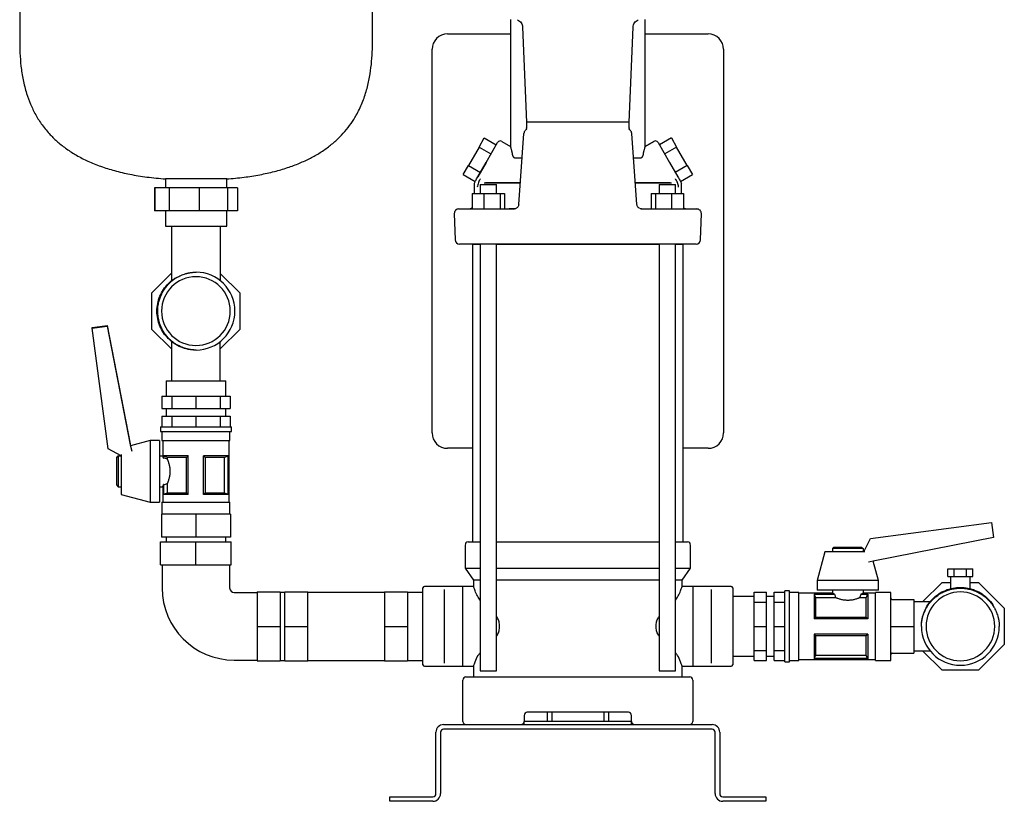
# Model space of a CAD drawing. Header units: millimetres. Extents: x 12 to 1374, y 13 to 994.
# Tile 5 of 6: x 733 to 1374, y 13 to 522. Entities that reach past the tile are written whole.
import ezdxf

# ---------------------------------------------------------------- set-up
doc = ezdxf.new("R2010")
doc.units = ezdxf.units.MM

msp = doc.modelspace()

# ---------------------------------------------------------------- linework, layer by layer
at = {"color": 7, "linetype": 'Continuous', "lineweight": 25}
for p, q in [((732.5, 663.87), (732.5, 508.87)), ((962.5, 508.87), (962.5, 663.87)), ((1052.39, 522.57), (1052.39, 439.83)), ((1140.39, 439.83), (1140.39, 522.57)), ((1060.33, 517.58), (1062.85, 455.56)), ((1129.91, 455.55), (1132.44, 517.58)), ((1011.39, 513.07), (1052.39, 513.07)), ((1140.39, 513.07), (1181.39, 513.07)), ((1001.39, 253.07), (1001.39, 503.07)), ((1191.39, 503.07), (1191.39, 253.07)), ((1062.85, 455.56), (1062.92, 451.87)), ((1062.92, 451.53), (1062.97, 451.87)), ((1129.85, 451.88), (1129.8, 451.52)), ((1129.85, 451.88), (1129.92, 455.6)), ((1031.96, 439.39), (1035.43, 445.39)), ((1035.43, 445.39), (1043.22, 440.89)), ((1046.78, 443.07), (1052.39, 439.83)), ((1057.86, 401.87), (1061.24, 448.29)), ((1134.91, 401.85), (1131.53, 448.29)), ((1140.39, 439.83), (1145.99, 443.07)), ((1145.99, 443.07), (1140.39, 439.83)), ((1157.35, 445.39), (1149.55, 440.89)), ((1157.35, 445.39), (1160.81, 439.39)), ((1031.96, 439.39), (1025.03, 427.39)), ((1031.96, 439.39), (1039.76, 434.89)), ((1036.53, 429.3), (1044.05, 442.34)), ((1148.72, 442.34), (1156.25, 429.3)), ((1160.81, 439.39), (1153.02, 434.89)), ((1167.74, 427.39), (1160.81, 439.39)), ((1059.92, 432.15), (1055.42, 432.15)), ((1137.35, 432.15), (1132.7, 432.15)), ((1021.57, 421.39), (1025.03, 427.39)), ((1025.03, 427.39), (1032.83, 422.89)), ((1036.53, 429.3), (1031.18, 420.04)), ((1031.18, 420.04), (1036.53, 429.3)), ((1156.25, 429.3), (1161.59, 420.04)), ((1167.74, 427.39), (1159.94, 422.89)), ((1167.74, 427.39), (1171.2, 421.39)), ((827.5, 418.58), (827.5, 412.87)), ((827.56, 418.58), (827.5, 418.58)), ((867.5, 418.58), (827.56, 418.58)), ((867.5, 412.87), (867.5, 418.58)), ((1021.57, 421.39), (1029.36, 416.89)), ((1163.41, 416.89), (1171.2, 421.39)), ((820.45, 412.87), (820.45, 397.87)), ((820.52, 412.87), (820.45, 412.87)), ((820.52, 412.87), (820.52, 397.87)), ((829.85, 412.87), (820.52, 412.87)), ((829.85, 412.87), (829.85, 397.87)), ((849.52, 412.87), (829.85, 412.87)), ((849.52, 412.87), (849.52, 397.87)), ((868.01, 412.87), (849.52, 412.87)), ((868.01, 412.87), (868.01, 397.87)), ((874.49, 412.87), (868.01, 412.87)), ((874.56, 412.87), (874.49, 412.87)), ((874.49, 412.87), (874.49, 397.87)), ((874.56, 412.87), (874.56, 397.87)), ((1028.87, 415.56), (1028.7, 409.07)), ((1032.67, 415.07), (1032.67, 409.07)), ((1032.67, 415.07), (1042.39, 415.07)), ((1035.25, 416.07), (1058.85, 416.07)), ((1037.65, 416.17), (1036.85, 416.07)), ((1036.85, 416.07), (1037.65, 416.17)), ((1036.85, 416.07), (1036.95, 416.15)), ((1058.85, 416.07), (1036.85, 416.07)), ((1042.39, 415.07), (1043.43, 415.07)), ((1043.43, 409.07), (1043.43, 415.07)), ((1133.87, 416.07), (1157.52, 416.07)), ((1155.92, 416.07), (1133.87, 416.07)), ((1149.34, 415.07), (1149.34, 409.07)), ((1149.34, 415.07), (1150.38, 415.07)), ((1150.38, 415.07), (1160.1, 415.07)), ((1155.92, 416.07), (1155.12, 416.17)), ((1155.82, 416.15), (1155.92, 416.07)), ((1160.1, 409.07), (1160.1, 415.07)), ((1164.07, 409.07), (1163.9, 415.56)), ((1027.45, 409.07), (1027.45, 399.07)), ((1027.45, 409.07), (1035.21, 409.07)), ((1035.21, 409.07), (1035.21, 399.07)), ((1035.21, 409.07), (1045.81, 409.07)), ((1045.81, 409.07), (1045.81, 399.07)), ((1045.81, 409.07), (1048.65, 409.07)), ((1048.65, 409.07), (1048.65, 399.07)), ((1144.13, 409.07), (1144.13, 399.07)), ((1144.13, 409.07), (1146.97, 409.07)), ((1146.97, 409.07), (1146.97, 399.07)), ((1146.97, 409.07), (1157.56, 409.07)), ((1157.56, 409.07), (1157.56, 399.07)), ((1157.56, 409.07), (1165.32, 409.07)), ((1165.32, 409.07), (1165.32, 399.07)), ((1018.86, 399.07), (1025.85, 399.07)), ((1025.85, 399.07), (1041.96, 399.07)), ((1054.87, 399.07), (1051.59, 399.07)), ((1052.07, 399.07), (1055.19, 399.07)), ((1054.87, 399.07), (1055.92, 399.26)), ((1055.42, 399.05), (1055.19, 399.07)), ((1137.59, 399.07), (1137.32, 399.03)), ((1137.59, 399.07), (1140.7, 399.07)), ((1137.83, 399.07), (1144.13, 399.07)), ((1150.81, 399.07), (1166.92, 399.07)), ((1165.32, 399.07), (1167.45, 399.07)), ((1165.32, 399.07), (1167.45, 399.07)), ((1166.12, 399.07), (1167.45, 399.07)), ((1166.92, 399.07), (1173.91, 399.07)), ((820.52, 397.87), (820.45, 397.87)), ((829.85, 397.87), (820.52, 397.87)), ((827.5, 397.87), (827.5, 387.87)), ((849.52, 397.87), (829.85, 397.87)), ((868.01, 397.87), (849.52, 397.87)), ((867.5, 387.87), (867.5, 397.87)), ((874.49, 397.87), (868.01, 397.87)), ((874.56, 397.87), (874.49, 397.87)), ((1015.86, 395.99), (1016.31, 378.99)), ((1176.46, 378.99), (1176.91, 395.99)), ((827.5, 387.87), (827.56, 387.87)), ((827.56, 387.87), (867.5, 387.87)), ((831.5, 387.87), (831.5, 352.29)), ((863.5, 352.1), (863.5, 387.87)), ((1026.28, 376.07), (1019.31, 376.07)), ((1038.05, 376.07), (1026.28, 376.07)), ((1027.64, 376.07), (1027.64, 182.07)), ((1027.64, 376.07), (1032.67, 376.07)), ((1032.67, 376.07), (1032.67, 98.07)), ((1041.87, 376.07), (1038.05, 376.07)), ((1043.43, 98.07), (1043.43, 376.07)), ((1043.43, 376.07), (1096.39, 376.07)), ((1096.39, 376.07), (1149.34, 376.07)), ((1149.34, 376.07), (1149.34, 98.07)), ((1154.72, 376.07), (1150.9, 376.07)), ((1166.49, 376.07), (1154.72, 376.07)), ((1160.1, 98.07), (1160.1, 376.07)), ((1160.1, 376.07), (1165.14, 376.07)), ((1165.14, 182.07), (1165.14, 376.07)), ((818.74, 344.34), (831.5, 357.1)), ((863.5, 356.87), (876.04, 344.34)), ((818.74, 320.6), (818.74, 344.34)), ((825.45, 344.35), (825.7, 344.72)), ((876.04, 344.34), (876.04, 320.6)), ((779.7, 321.89), (789.59, 323.2)), ((779.7, 321.37), (789.59, 322.68)), ((779.7, 321.37), (779.7, 321.89)), ((790.15, 242.64), (779.7, 321.37)), ((789.59, 323.2), (789.59, 322.68)), ((789.59, 323.2), (804.6, 245.97)), ((789.59, 322.68), (804.6, 245.45)), ((831.51, 307.83), (818.74, 320.6)), ((876.04, 320.6), (863.26, 307.83)), ((831.51, 312.64), (831.51, 287.07)), ((863.26, 287.07), (863.26, 312.64)), ((827.91, 287.07), (827.91, 277.07)), ((827.91, 287.07), (847.39, 287.07)), ((847.39, 287.07), (866.86, 287.07)), ((866.86, 277.07), (866.86, 287.07)), ((825.14, 277.07), (825.14, 269.07)), ((825.14, 277.07), (831.66, 277.07)), ((831.66, 277.07), (831.66, 269.07)), ((831.66, 277.07), (847.39, 277.07)), ((847.39, 277.07), (847.39, 269.07)), ((847.39, 277.07), (863.11, 277.07)), ((863.11, 277.07), (863.11, 269.07)), ((863.11, 277.07), (869.63, 277.07)), ((869.63, 277.07), (869.63, 269.07)), ((825.14, 269.07), (831.66, 269.07)), ((825.14, 264.07), (825.14, 257.07)), ((825.14, 264.07), (831.66, 264.07)), ((827.91, 269.07), (827.91, 264.07)), ((831.66, 269.07), (847.39, 269.07)), ((831.66, 264.07), (831.66, 257.07)), ((831.66, 264.07), (847.39, 264.07)), ((847.39, 269.07), (863.11, 269.07)), ((847.39, 264.07), (847.39, 257.07)), ((847.39, 264.07), (863.11, 264.07)), ((863.11, 269.07), (869.63, 269.07)), ((863.11, 264.07), (863.11, 257.07)), ((863.11, 264.07), (869.63, 264.07)), ((866.86, 264.07), (866.86, 269.07)), ((869.63, 264.07), (869.63, 257.07)), ((824.24, 257.07), (824.24, 254.07)), ((824.24, 257.07), (847.39, 257.07)), ((847.39, 257.07), (870.54, 257.07)), ((870.54, 254.07), (870.54, 257.07)), ((824.24, 254.07), (847.39, 254.07)), ((825.24, 254.07), (825.24, 248.07)), ((847.39, 254.07), (870.54, 254.07)), ((869.54, 248.07), (869.54, 254.07)), ((804.6, 245.97), (804.6, 245.45)), ((804.6, 245.97), (804.84, 244.7)), ((804.6, 245.45), (805.55, 241.32)), ((817.49, 248.07), (804.84, 244.7)), ((823.74, 248.07), (817.49, 248.07)), ((817.49, 248.07), (817.49, 227.55)), ((823.74, 248.07), (823.74, 227.55)), ((825.24, 248.07), (847.39, 248.07)), ((825.74, 248.07), (825.74, 238.07)), ((847.39, 248.07), (869.54, 248.07)), ((869.04, 208.07), (869.04, 248.07)), ((798.74, 238.24), (790.15, 242.64)), ((795.74, 237.07), (796.74, 238.07)), ((796.74, 238.07), (798.74, 238.07)), ((796.74, 238.07), (796.74, 218.07)), ((798.74, 238.99), (798.74, 227.68)), ((823.74, 238.07), (825.74, 238.07)), ((842.39, 238.07), (826.32, 238.07)), ((826.32, 236.73), (826.32, 238.07)), ((826.38, 236.73), (826.38, 238.04)), ((842.39, 213.07), (842.39, 238.07)), ((868.45, 238.07), (852.39, 238.07)), ((852.39, 213.07), (852.39, 238.07)), ((868.39, 238.04), (868.39, 213.1)), ((868.45, 213.07), (868.45, 238.07)), ((1027.64, 243.07), (1011.39, 243.07)), ((1181.39, 243.07), (1165.14, 243.07)), ((795.74, 219.07), (795.74, 237.07)), ((826.32, 236.73), (826.38, 236.73)), ((841.31, 237.14), (828.7, 237.14)), ((828.7, 237.14), (828.7, 236.01)), ((841.31, 214), (841.31, 237.14)), ((866.07, 237.14), (853.47, 237.14)), ((853.47, 237.14), (853.47, 214)), ((866.07, 214), (866.07, 237.14)), ((798.74, 227.68), (798.74, 213.07)), ((817.49, 227.55), (817.49, 208.07)), ((823.74, 227.55), (823.74, 208.07)), ((795.74, 219.07), (796.74, 218.07)), ((826.32, 213.07), (826.32, 219.41)), ((826.38, 219.41), (826.32, 219.41)), ((826.38, 213.1), (826.38, 219.41)), ((828.7, 220.13), (828.7, 214)), ((796.74, 218.07), (798.74, 218.07)), ((798.74, 213.07), (817.49, 208.07)), ((823.74, 218.07), (825.74, 218.07)), ((825.74, 218.07), (825.74, 208.07)), ((842.39, 213.07), (826.32, 213.07)), ((828.7, 214), (841.31, 214)), ((868.45, 213.07), (852.39, 213.07)), ((853.47, 214), (866.07, 214)), ((817.49, 208.07), (823.74, 208.07)), ((825.24, 208.07), (825.24, 200.07)), ((825.24, 208.07), (847.39, 208.07)), ((847.39, 208.07), (869.54, 208.07)), ((869.54, 200.07), (869.54, 208.07)), ((824.89, 200.07), (824.89, 185.07)), ((847.39, 200.07), (824.89, 200.07)), ((847.39, 200.07), (847.39, 185.07)), ((869.89, 200.07), (847.39, 200.07)), ((869.89, 200.07), (869.89, 185.07)), ((1287.22, 184.31), (1365.98, 194.76)), ((1365.98, 194.76), (1367.29, 184.87)), ((824.39, 167.07), (824.39, 182.07)), ((824.39, 182.07), (847.39, 182.07)), ((847.39, 185.07), (824.89, 185.07)), ((827.89, 185.07), (827.89, 182.07)), ((869.89, 185.07), (847.39, 185.07)), ((847.39, 167.07), (847.39, 182.07)), ((847.39, 182.07), (870.39, 182.07)), ((866.89, 182.07), (866.89, 185.07)), ((870.39, 167.07), (870.39, 182.07)), ((1022.89, 180.07), (1022.89, 164.92)), ((1024.89, 182.07), (1032.67, 182.07)), ((1043.43, 182.07), (1096.39, 182.07)), ((1096.39, 182.07), (1149.34, 182.07)), ((1160.1, 182.07), (1167.89, 182.07)), ((1169.89, 164.92), (1169.89, 180.07)), ((1282.82, 175.72), (1287.22, 184.31)), ((1367.29, 184.87), (1290.03, 169.85)), ((1257.39, 175.72), (1252.39, 156.97)), ((1272.39, 175.72), (1257.39, 175.72)), ((1263.39, 178.72), (1262.39, 177.72)), ((1262.39, 177.72), (1262.39, 175.72)), ((1282.39, 177.72), (1262.39, 177.72)), ((1263.39, 178.72), (1281.39, 178.72)), ((1283.57, 175.72), (1272.39, 175.72)), ((1281.39, 178.72), (1282.39, 177.72)), ((1282.39, 177.72), (1282.39, 175.72)), ((824.39, 167.07), (847.39, 167.07)), ((825.39, 167.07), (825.39, 152.07)), ((847.39, 167.07), (870.39, 167.07)), ((869.39, 167.07), (869.39, 152.07)), ((1290.03, 169.85), (1285.91, 168.91)), ((1292.39, 156.97), (1289.01, 169.62)), ((1022.89, 164.92), (1028.39, 157.07)), ((1022.89, 164.92), (1032.67, 164.92)), ((1043.43, 164.92), (1096.39, 164.92)), ((1096.39, 164.92), (1149.34, 164.92)), ((1160.1, 164.92), (1169.89, 164.92)), ((1164.39, 157.07), (1169.89, 164.92)), ((1337.7, 159.47), (1337.7, 164.47)), ((1337.7, 164.47), (1341.74, 164.47)), ((1341.74, 159.47), (1341.74, 164.47)), ((1341.74, 164.47), (1349.83, 164.47)), ((1349.83, 159.47), (1349.83, 164.47)), ((1349.83, 164.47), (1353.87, 164.47)), ((1353.87, 159.47), (1353.87, 164.47)), ((1028.39, 157.07), (1028.39, 153.07)), ((1032.67, 157.07), (1028.39, 157.07)), ((1096.39, 157.07), (1043.43, 157.07)), ((1149.34, 157.07), (1096.39, 157.07)), ((1164.39, 157.07), (1160.1, 157.07)), ((1164.39, 153.07), (1164.39, 157.07)), ((1252.39, 156.97), (1252.39, 150.72)), ((1272.39, 156.97), (1252.39, 156.97)), ((1292.39, 156.97), (1272.39, 156.97)), ((1292.39, 150.72), (1292.39, 156.97)), ((1321.14, 142.94), (1333.92, 155.72)), ((1333.92, 155.72), (1339.44, 155.72)), ((1337.7, 159.47), (1341.74, 159.47)), ((1339.44, 159.47), (1339.44, 151.66)), ((1341.74, 159.47), (1349.83, 159.47)), ((1349.83, 159.47), (1353.87, 159.47)), ((1352.14, 151.66), (1352.14, 159.47)), ((1352.14, 155.72), (1357.65, 155.72)), ((1357.65, 155.72), (1374.44, 138.94)), ((872.39, 149.07), (887.39, 149.07)), ((887.39, 149.57), (902.39, 149.57)), ((887.39, 149.57), (887.39, 127.07)), ((902.39, 149.57), (902.39, 127.07)), ((905.39, 149.22), (902.39, 149.22)), ((905.39, 127.07), (905.39, 149.57)), ((905.39, 149.57), (920.39, 149.57)), ((920.39, 127.07), (920.39, 149.57)), ((970.39, 149.22), (920.39, 149.22)), ((970.39, 149.57), (985.39, 149.57)), ((970.39, 149.57), (970.39, 127.07)), ((985.39, 149.57), (985.39, 127.07)), ((995.39, 149.22), (985.39, 149.22)), ((995.39, 127.07), (995.39, 152.07)), ((1021.39, 153.07), (996.39, 153.07)), ((1009.39, 138.6), (1009.39, 151.06)), ((1028.39, 153.07), (1021.39, 153.07)), ((1021.39, 151.06), (1021.39, 153.07)), ((1021.39, 138.6), (1021.39, 151.06)), ((1171.39, 153.07), (1164.39, 153.07)), ((1196.39, 153.07), (1171.39, 153.07)), ((1171.39, 153.07), (1171.39, 151.06)), ((1171.39, 151.06), (1171.39, 138.6)), ((1183.39, 151.06), (1183.39, 138.6)), ((1197.39, 152.07), (1197.39, 127.07)), ((1211.39, 149.31), (1219.39, 149.31)), ((1211.39, 142.8), (1211.39, 149.31)), ((1219.39, 142.8), (1219.39, 149.31)), ((1224.39, 149.31), (1231.39, 149.31)), ((1224.39, 142.8), (1224.39, 149.31)), ((1234.39, 150.22), (1231.39, 150.22)), ((1231.39, 127.07), (1231.39, 150.22)), ((1234.39, 127.07), (1234.39, 150.22)), ((1240.39, 149.22), (1234.39, 149.22)), ((1240.39, 127.07), (1240.39, 149.22)), ((1262.39, 148.72), (1240.39, 148.72)), ((1263.73, 148.13), (1250.39, 148.13)), ((1250.39, 148.13), (1250.39, 132.07)), ((1250.41, 148.07), (1263.73, 148.07)), ((1272.39, 150.72), (1252.39, 150.72)), ((1262.39, 150.72), (1262.39, 148.72)), ((1263.73, 148.07), (1263.73, 148.13)), ((1292.39, 150.72), (1272.39, 150.72)), ((1285.39, 148.13), (1281.05, 148.13)), ((1281.05, 148.13), (1281.05, 148.07)), ((1281.05, 148.07), (1285.36, 148.07)), ((1282.39, 150.72), (1282.39, 148.72)), ((1290.39, 148.72), (1282.39, 148.72)), ((1285.39, 148.13), (1285.39, 132.07)), ((1300.39, 149.22), (1290.39, 149.22)), ((1290.39, 127.07), (1290.39, 149.22)), ((1300.39, 127.07), (1300.39, 149.22)), ((1357.67, 149.01), (1358.04, 148.75)), ((1211.39, 146.54), (1197.39, 146.54)), ((1211.39, 127.07), (1211.39, 142.8)), ((1211.39, 142.8), (1219.39, 142.8)), ((1224.39, 146.54), (1219.39, 146.54)), ((1219.39, 127.07), (1219.39, 142.8)), ((1224.39, 142.8), (1231.39, 142.8)), ((1224.39, 127.07), (1224.39, 142.8)), ((1251.32, 145.75), (1251.32, 133.15)), ((1264.45, 145.75), (1251.32, 145.75)), ((1284.45, 145.75), (1280.32, 145.75)), ((1284.45, 133.15), (1284.45, 145.75)), ((1301.39, 144.57), (1315.39, 144.57)), ((1315.39, 144.57), (1315.39, 127.07)), ((1325.96, 142.94), (1315.39, 142.94)), ((1009.39, 115.54), (1009.39, 138.6)), ((1021.39, 115.54), (1021.39, 138.6)), ((1171.39, 138.6), (1171.39, 127.07)), ((1183.39, 138.6), (1183.39, 127.07)), ((1374.44, 138.94), (1374.44, 115.2)), ((1285.39, 132.07), (1250.39, 132.07)), ((1251.32, 133.15), (1284.45, 133.15)), ((887.39, 127.07), (887.39, 104.57)), ((887.39, 127.07), (902.39, 127.07)), ((902.39, 127.07), (902.39, 104.57)), ((905.39, 127.07), (920.39, 127.07)), ((905.39, 104.57), (905.39, 127.07)), ((920.39, 104.57), (920.39, 127.07)), ((970.39, 127.07), (985.39, 127.07)), ((970.39, 127.07), (970.39, 104.57)), ((985.39, 127.07), (985.39, 104.57)), ((995.39, 102.07), (995.39, 127.07)), ((1171.39, 127.07), (1171.39, 115.54)), ((1183.39, 127.07), (1183.39, 115.54)), ((1197.39, 127.07), (1197.39, 102.07)), ((1211.39, 127.07), (1219.39, 127.07)), ((1211.39, 111.34), (1211.39, 127.07)), ((1219.39, 111.34), (1219.39, 127.07)), ((1224.39, 127.07), (1231.39, 127.07)), ((1224.39, 111.34), (1224.39, 127.07)), ((1231.39, 103.92), (1231.39, 127.07)), ((1234.39, 103.92), (1234.39, 127.07)), ((1240.39, 104.92), (1240.39, 127.07)), ((1250.39, 122.07), (1250.39, 106)), ((1285.39, 122.07), (1250.39, 122.07)), ((1285.39, 122.07), (1285.39, 106)), ((1290.39, 104.92), (1290.39, 127.07)), ((1300.39, 104.92), (1300.39, 127.07)), ((1301.39, 127.07), (1315.39, 127.07)), ((1315.39, 127.07), (1315.39, 109.57)), ((1251.32, 120.99), (1251.32, 108.38)), ((1284.45, 120.99), (1251.32, 120.99)), ((1284.45, 108.38), (1284.45, 120.99)), ((1009.39, 103.08), (1009.39, 115.54)), ((1021.39, 103.08), (1021.39, 115.54)), ((1171.39, 115.54), (1171.39, 103.08)), ((1183.39, 115.54), (1183.39, 103.08)), ((1211.39, 111.34), (1219.39, 111.34)), ((1211.39, 104.83), (1211.39, 111.34)), ((1219.39, 104.83), (1219.39, 111.34)), ((1224.39, 111.34), (1231.39, 111.34)), ((1224.39, 104.83), (1224.39, 111.34)), ((1301.39, 109.57), (1315.39, 109.57)), ((1315.39, 111.19), (1325.96, 111.19)), ((1333.92, 98.42), (1321.14, 111.19)), ((1374.44, 115.2), (1357.65, 98.42)), ((872.39, 105.07), (887.39, 105.07)), ((887.39, 104.57), (902.39, 104.57)), ((902.39, 104.92), (905.39, 104.92)), ((905.39, 104.57), (920.39, 104.57)), ((920.39, 104.92), (970.39, 104.92)), ((970.39, 104.57), (985.39, 104.57)), ((985.39, 104.92), (995.39, 104.92)), ((1021.39, 101.07), (1021.39, 103.08)), ((1171.39, 103.08), (1171.39, 101.07)), ((1197.39, 107.59), (1211.39, 107.59)), ((1211.39, 104.83), (1219.39, 104.83)), ((1219.39, 107.59), (1224.39, 107.59)), ((1224.39, 104.83), (1231.39, 104.83)), ((1231.39, 103.92), (1234.39, 103.92)), ((1234.39, 104.92), (1240.39, 104.92)), ((1240.39, 105.42), (1290.39, 105.42)), ((1285.39, 106), (1250.39, 106)), ((1285.36, 106.07), (1250.41, 106.07)), ((1251.32, 108.38), (1284.45, 108.38)), ((1290.39, 104.92), (1300.39, 104.92)), ((996.39, 101.07), (1021.39, 101.07)), ((1021.39, 101.07), (1028.39, 101.07)), ((1028.39, 101.07), (1028.39, 94.07)), ((1032.67, 98.07), (1042.39, 98.07)), ((1042.39, 98.07), (1043.43, 98.07)), ((1149.34, 98.07), (1150.38, 98.07)), ((1150.38, 98.07), (1160.1, 98.07)), ((1164.39, 94.07), (1164.39, 101.07)), ((1164.39, 101.07), (1171.39, 101.07)), ((1171.39, 101.07), (1196.39, 101.07)), ((1357.65, 98.42), (1333.92, 98.42)), ((1021.39, 65.07), (1021.39, 92.07)), ((1023.39, 94.07), (1034.39, 94.07)), ((1034.39, 94.07), (1158.39, 94.07)), ((1158.39, 94.07), (1169.39, 94.07)), ((1171.39, 92.07), (1171.39, 65.07)), ((1129.39, 71.07), (1063.39, 71.07)), ((1076.39, 71.07), (1076.39, 65.07)), ((1079.39, 71.07), (1079.39, 65.07)), ((1113.39, 71.07), (1113.39, 65.07)), ((1116.39, 71.07), (1116.39, 65.07)), ((1061.39, 69.07), (1061.39, 65.07)), ((1061.39, 63.07), (1061.39, 65.07)), ((1131.39, 65.07), (1061.39, 65.07)), ((1131.39, 65.07), (1131.39, 69.07)), ((1131.39, 63.07), (1131.39, 65.07)), ((1003.89, 18.07), (1003.89, 58.07)), ((1006.89, 58.07), (1006.89, 18.07)), ((1008.89, 63.07), (1183.89, 63.07)), ((1183.89, 60.07), (1008.89, 60.07)), ((1185.89, 18.07), (1185.89, 58.07)), ((1188.89, 58.07), (1188.89, 18.07)), ((973.89, 13.07), (973.89, 16.07)), ((973.89, 16.07), (978.89, 16.07)), ((978.89, 13.07), (973.89, 13.07)), ((978.89, 16.07), (1001.89, 16.07)), ((1001.89, 13.07), (978.89, 13.07)), ((1190.89, 16.07), (1213.89, 16.07)), ((1213.89, 13.07), (1190.89, 13.07)), ((1213.89, 16.07), (1218.89, 16.07)), ((1218.89, 13.07), (1213.89, 13.07)), ((1218.89, 16.07), (1218.89, 13.07))]:
    msp.add_line(p, q, dxfattribs=at)
at = {"color": 7, "linetype": 'Continuous', "lineweight": 25, "flags": 128}
for points in [[(1096.39, 376.07), (1090.79, 376.07), (1085.19, 376.07), (1079.61, 376.07), (1074.05, 376.07), (1068.51, 376.07), (1062.99, 376.07), (1057.51, 376.07), (1052.07, 376.07)], [(1140.7, 376.07), (1135.26, 376.07), (1129.78, 376.07), (1124.27, 376.07), (1118.72, 376.07), (1113.16, 376.07), (1107.58, 376.07), (1101.98, 376.07), (1096.39, 376.07)], [(1173.46, 376.07), (1173.27, 376.07), (1172.69, 376.07), (1171.71, 376.07), (1170.36, 376.07), (1168.61, 376.07), (1166.49, 376.07)], [(826.38, 238.04), (826.35, 238.06), (826.32, 238.07)], [(868.45, 238.07), (868.42, 238.05), (868.39, 238.04)], [(826.32, 213.07), (826.36, 213.08), (826.38, 213.1)], [(868.39, 213.1), (868.42, 213.08), (868.45, 213.07)], [(1250.39, 148.13), (1250.4, 148.1), (1250.41, 148.07)], [(1285.36, 148.07), (1285.37, 148.11), (1285.39, 148.13)], [(1250.41, 106.07), (1250.4, 106.03), (1250.39, 106)], [(1285.39, 106), (1285.37, 106.04), (1285.36, 106.07)]]:
    msp.add_lwpolyline(points, dxfattribs=at)
at = {"color": 7, "linetype": 'Continuous', "lineweight": 25}
for centre, radius, start, end in [((1011.39, 503.07), 10, 90, 180), ((1181.39, 503.07), 10, 0, 90), ((1045.78, 441.34), 2, 60, 150), ((1146.99, 441.34), 2, 30, 120.01876), ((1018.86, 396.07), 3, 90.00017, 181.5), ((1025.32, 402.27), 3.2, 270, 311.73701), ((1167.45, 402.27), 3.2, 228.26299, 270), ((1173.91, 396.07), 3, 358.5, 89.99983), ((1019.31, 379.07), 3, 181.5, 269.99983), ((1173.46, 379.07), 3, 270, 358.5), ((847.39, 332.47), 22.4, 90, 270), ((847.39, 332.47), 22.4, 270, 90), ((847.39, 332.47), 25.4, 270.26129, 89.73871), ((1011.39, 253.07), 10, 180, 270), ((1181.39, 253.07), 10, 270, 0), ((1024.89, 180.07), 2, 90, 180), ((1167.89, 180.07), 2, 0, 90), ((872.39, 152.07), 47, 180, 270), ((872.39, 152.07), 3, 180, 270), ((996.39, 152.07), 1, 90, 180), ((1196.39, 152.07), 1, 0, 90), ((1345.79, 127.07), 22.4, 0, 180), ((1345.79, 127.07), 25.4, 180.26129, 359.73871), ((1345.79, 127.07), 22.4, 180, 0), ((996.39, 102.07), 1, 180, 270), ((1196.39, 102.07), 1, 270, 0), ((1023.39, 92.07), 2, 90, 180), ((1169.39, 92.07), 2, 0, 90), ((1063.39, 69.07), 2, 90, 180), ((1129.39, 69.07), 2, 0, 90), ((1023.39, 65.07), 2, 180, 270), ((1059.39, 65.07), 2, 270, 0), ((1133.39, 65.07), 2, 180, 270), ((1169.39, 65.07), 2, 270, 0), ((1008.89, 58.07), 5, 90, 180), ((1008.89, 58.07), 2, 90, 180), ((1183.89, 58.07), 5, 0, 90), ((1183.89, 58.07), 2, 0, 90), ((1001.89, 18.07), 2, 270, 0), ((1001.89, 18.07), 5, 270, 0), ((1190.89, 18.07), 5, 180, 270), ((1190.89, 18.07), 2, 180, 270)]:
    msp.add_arc(centre, radius, start, end, dxfattribs=at)
for points, knots in [([(1056.97, 522.23), (1057.44, 522.01), (1058.38, 521.56), (1059.45, 520.39), (1060.15, 519.03), (1060.27, 518.05), (1060.33, 517.58)], [0, 0, 0, 0, 0.2549471, 0.5139243, 0.7654809, 1, 1, 1, 1]), ([(1132.44, 517.58), (1132.5, 518.01), (1132.61, 519), (1133.31, 520.37), (1134.37, 521.54), (1135.32, 522), (1135.79, 522.23)], [0, 0, 0, 0, 0.234135, 0.485604, 0.744743, 1, 1, 1, 1]), ([(732.5, 508.87), (732.53, 506.14), (732.59, 500.54), (733.26, 491.97), (734.6, 483.1), (736.69, 474.79), (739.48, 467.16), (742.84, 460.27), (747.11, 453.59), (752.01, 447.67), (757.39, 442.48), (763.15, 437.97), (769.71, 433.8), (777.13, 430.01), (785.4, 426.68), (794.54, 423.83), (804.61, 421.49), (815.7, 419.65), (823.46, 418.95), (827.5, 418.58)], [0, 0, 0, 0, 0.055025, 0.113168, 0.17363, 0.235916, 0.286076, 0.33748, 0.390529, 0.44585, 0.492318, 0.541301, 0.593377, 0.649166, 0.709307, 0.773237, 0.842598, 0.917991, 1, 1, 1, 1]), ([(867.5, 418.58), (871.26, 418.92), (878.49, 419.56), (888.85, 421.21), (898.33, 423.29), (906.98, 425.8), (914.82, 428.71), (921.91, 431.99), (928.45, 435.71), (934.45, 439.89), (939.87, 444.54), (944.56, 449.47), (948.56, 454.62), (952.46, 460.8), (955.97, 468.08), (958.81, 476.46), (960.71, 484.85), (961.85, 493.11), (962.42, 501.1), (962.48, 506.33), (962.5, 508.87)], [0, 0, 0, 0, 0.076143, 0.146582, 0.211777, 0.272204, 0.328343, 0.380681, 0.429702, 0.480357, 0.528177, 0.573716, 0.617464, 0.65983, 0.720948, 0.780346, 0.838246, 0.894493, 0.948637, 1, 1, 1, 1]), ([(1062.52, 450.53), (1062.43, 450.41), (1061.94, 450.11), (1061.42, 449.3), (1061.3, 448.6), (1061.24, 448.26)], [0, 0, 0, 0, 0.2231381, 0.6258281, 1, 1, 1, 1]), ([(1062.92, 451.53), (1062.92, 451.5), (1062.91, 451.44), (1062.91, 451.23), (1062.79, 450.8), (1062.62, 450.63), (1062.52, 450.53)], [0, 0, 0, 0, 0.124794, 0.309614, 0.588421, 1, 1, 1, 1]), ([(1063.38, 455.57), (1063.32, 455.57), (1063.19, 455.57), (1063.04, 455.56), (1062.93, 455.56), (1062.86, 455.56), (1062.86, 455.56), (1062.85, 455.56)], [0, 0, 0, 0, 0.222074, 0.444526, 0.666609, 0.887695, 1, 1, 1, 1]), ([(1129.39, 455.57), (1129.45, 455.57), (1129.58, 455.56), (1129.73, 455.56), (1129.84, 455.55), (1129.91, 455.55), (1129.91, 455.55), (1129.91, 455.55)], [0, 0, 0, 0, 0.221885, 0.444145, 0.66606, 0.886997, 1, 1, 1, 1]), ([(1130.17, 450.52), (1130.12, 450.7), (1129.89, 450.99), (1129.86, 451.37), (1129.85, 451.53)], [0, 0, 0, 0, 0.575088, 1, 1, 1, 1]), ([(1131.53, 448.29), (1131.47, 448.6), (1131.35, 449.3), (1130.84, 450.11), (1130.35, 450.41), (1130.17, 450.52)], [0, 0, 0, 0, 0.374094, 0.776701, 1, 1, 1, 1]), ([(1052.39, 439.83), (1052.39, 439.83), (1052.39, 439.83), (1052.39, 439.82), (1052.4, 439.8), (1052.4, 439.77), (1052.42, 439.73), (1052.43, 439.69), (1052.44, 439.63), (1052.48, 439.5), (1052.56, 439.24), (1052.7, 438.74), (1052.88, 438.09), (1053.06, 437.4), (1053.23, 436.76), (1053.37, 436.21), (1053.52, 435.63), (1053.62, 435.22), (1053.67, 435.01)], [0, 0, 0, 0, 0.027091, 0.054177, 0.081274, 0.108402, 0.135578, 0.162819, 0.190143, 0.217568, 0.331786, 0.448316, 0.574793, 0.705057, 0.777093, 0.850157, 0.924409, 1, 1, 1, 1]), ([(1139.1, 435.01), (1139.13, 435.11), (1139.18, 435.32), (1139.25, 435.63), (1139.33, 435.93), (1139.4, 436.21), (1139.47, 436.49), (1139.54, 436.75), (1139.61, 437.01), (1139.73, 437.47), (1139.9, 438.09), (1140.08, 438.74), (1140.22, 439.24), (1140.3, 439.53), (1140.34, 439.69), (1140.37, 439.77), (1140.38, 439.82), (1140.39, 439.83), (1140.39, 439.83)], [0, 0, 0, 0, 0.037984, 0.075614, 0.112906, 0.14988, 0.186555, 0.222949, 0.259085, 0.294981, 0.425246, 0.55174, 0.668266, 0.782502, 0.837224, 0.89162, 0.945831, 1, 1, 1, 1]), ([(1055.42, 432.15), (1055.4, 432.15), (1055.35, 432.15), (1055.28, 432.16), (1055.21, 432.18), (1055.14, 432.21), (1055.07, 432.24), (1054.94, 432.32), (1054.77, 432.47), (1054.54, 432.75), (1054.31, 433.14), (1054.14, 433.52), (1053.99, 433.91), (1053.88, 434.25), (1053.76, 434.64), (1053.7, 434.89), (1053.67, 435.01)], [0, 0, 0, 0, 0.029308, 0.059111, 0.089397, 0.120152, 0.151363, 0.183018, 0.288622, 0.403685, 0.527571, 0.676575, 0.728552, 0.832405, 0.926456, 1, 1, 1, 1]), ([(1139.1, 435.01), (1139.08, 434.93), (1139.04, 434.77), (1138.98, 434.53), (1138.9, 434.26), (1138.8, 433.96), (1138.66, 433.57), (1138.5, 433.22), (1138.34, 432.93), (1138.19, 432.7), (1138.01, 432.47), (1137.81, 432.3), (1137.64, 432.21), (1137.49, 432.16), (1137.4, 432.15), (1137.35, 432.15)], [0, 0, 0, 0, 0.047779, 0.103547, 0.167565, 0.230977, 0.323408, 0.466762, 0.533911, 0.596357, 0.711443, 0.816992, 0.879907, 0.940942, 1, 1, 1, 1]), ([(1029.28, 416.75), (1029.28, 416.76), (1029.34, 416.85), (1029.72, 417.51), (1030.35, 418.6), (1030.9, 419.56), (1031.18, 420.04)], [0, 0, 0, 0, 0.049807, 0.410381, 0.700865, 1, 1, 1, 1]), ([(1032.93, 418.58), (1032.79, 418.45), (1032.66, 418.29), (1032.41, 417.95), (1032.28, 417.75), (1031.94, 417.14), (1031.73, 416.68), (1031.38, 415.72), (1031.24, 415.22), (1031, 414.2), (1030.91, 413.67), (1030.85, 413.15)], [0, 0, 0, 0, 0.125, 0.125, 0.25, 0.25, 0.5, 0.5, 0.75, 0.75, 1, 1, 1, 1]), ([(1159.84, 418.58), (1159.87, 418.55), (1159.94, 418.48), (1160.04, 418.37), (1160.14, 418.25), (1160.25, 418.12), (1160.35, 417.97), (1160.45, 417.81), (1160.55, 417.64), (1160.66, 417.45), (1160.76, 417.25), (1160.86, 417.04), (1160.96, 416.82), (1161.06, 416.58), (1161.18, 416.29), (1161.3, 415.94), (1161.44, 415.5), (1161.58, 415), (1161.71, 414.44), (1161.83, 413.81), (1161.89, 413.38), (1161.92, 413.15)], [0, 0, 0, 0, 0.022661, 0.04699, 0.073054, 0.100905, 0.130587, 0.162133, 0.195571, 0.230923, 0.268207, 0.307437, 0.348625, 0.391779, 0.436907, 0.504725, 0.582946, 0.671572, 0.770607, 0.880065, 1, 1, 1, 1]), ([(1041.96, 399.07), (1042.78, 399.07), (1043.61, 399.07), (1045.28, 399.07), (1046.13, 399.07), (1047.85, 399.07), (1048.71, 399.07), (1050.4, 399.07), (1051.24, 399.07), (1052.07, 399.07)], [0, 0, 0, 0, 0.25, 0.25, 0.5, 0.5, 0.75, 0.75, 1, 1, 1, 1]), ([(1055.69, 399.11), (1055.64, 399.1), (1055.53, 399.08), (1055.46, 399.06), (1055.42, 399.05)], [0, 0, 0, 0, 0.50413, 1, 1, 1, 1]), ([(1057.86, 401.87), (1057.83, 401.61), (1057.75, 401.05), (1057.33, 400.29), (1056.72, 399.64), (1056.18, 399.38), (1055.92, 399.26)], [0, 0, 0, 0, 0.2348552, 0.4861804, 0.7449448, 1, 1, 1, 1]), ([(1136.86, 399.26), (1136.59, 399.38), (1136.05, 399.64), (1135.44, 400.29), (1135.03, 401.05), (1134.95, 401.61), (1134.91, 401.85)], [0, 0, 0, 0, 0.255055, 0.51382, 0.765145, 1, 1, 1, 1]), ([(1137.32, 399.03), (1137.31, 399.06), (1137.24, 399.08), (1137.14, 399.1), (1137.08, 399.11)], [0, 0, 0, 0, 0.495889, 1, 1, 1, 1]), ([(1140.7, 399.07), (1141.53, 399.07), (1142.37, 399.07), (1144.07, 399.07), (1144.92, 399.07), (1146.64, 399.07), (1147.49, 399.07), (1149.17, 399.07), (1149.99, 399.07), (1150.81, 399.07)], [0, 0, 0, 0, 0.25, 0.25, 0.5, 0.5, 0.75, 0.75, 1, 1, 1, 1]), ([(1052.07, 376.07), (1051.23, 376.07), (1050.38, 376.07), (1048.67, 376.07), (1047.81, 376.07), (1046.08, 376.07), (1045.22, 376.07), (1043.53, 376.07), (1042.69, 376.07), (1041.87, 376.07)], [0, 0, 0, 0, 0.25, 0.25, 0.5, 0.5, 0.75, 0.75, 1, 1, 1, 1]), ([(1150.9, 376.07), (1150.08, 376.07), (1149.24, 376.07), (1147.55, 376.07), (1146.69, 376.07), (1144.96, 376.07), (1144.1, 376.07), (1142.39, 376.07), (1141.55, 376.07), (1140.7, 376.07)], [0, 0, 0, 0, 0.25, 0.25, 0.5, 0.5, 0.75, 0.75, 1, 1, 1, 1]), ([(847.39, 307.07), (845.72, 307.16), (842.4, 307.35), (837.61, 308.86), (833.18, 311.21), (829.31, 314.39), (826.13, 318.27), (823.77, 322.68), (822.31, 327.48), (821.82, 332.47), (822.31, 337.45), (823.77, 342.25), (826.13, 346.68), (829.33, 350.51), (832.39, 353.2), (834.51, 354.27), (835.14, 354.59)], [0, 0, 0, 0, 0.074858, 0.148647, 0.223331, 0.298305, 0.372221, 0.446674, 0.521706, 0.595873, 0.67004, 0.745073, 0.819526, 0.893441, 0.968415, 1, 1, 1, 1]), ([(825.45, 344.35), (825.52, 344.5), (825.67, 344.79), (825.91, 345.22), (826.16, 345.64), (826.41, 346.05), (826.67, 346.46), (826.94, 346.86), (827.43, 347.56), (828.21, 348.59), (829.28, 349.83), (830.5, 351.05), (831.94, 352.32), (833.36, 353.37), (834.82, 354.31), (836.1, 355.03), (837.63, 355.76), (839.17, 356.38), (840.36, 356.76), (841.15, 356.98), (841.55, 357.09), (842.03, 357.2), (842.58, 357.33), (843.21, 357.45), (843.91, 357.57), (844.7, 357.68), (845.56, 357.78), (846.51, 357.84), (847.16, 357.86), (847.5, 357.87)], [0, 0, 0, 0, 0.018134, 0.036182, 0.054142, 0.07201, 0.089783, 0.107458, 0.125036, 0.184557, 0.249975, 0.305819, 0.374917, 0.462261, 0.499826, 0.56658, 0.624795, 0.686793, 0.749784, 0.762323, 0.777597, 0.795623, 0.816416, 0.839994, 0.866371, 0.895558, 0.927561, 0.962379, 1, 1, 1, 1]), ([(825.45, 320.58), (825.37, 320.73), (825.2, 321.06), (824.95, 321.57), (824.69, 322.14), (824.42, 322.78), (824.15, 323.47), (823.88, 324.23), (823.61, 325.04), (823.36, 325.93), (823.13, 326.87), (822.92, 327.88), (822.75, 328.94), (822.62, 330.07), (822.53, 331.25), (822.5, 332.69), (822.56, 334.33), (822.75, 336.09), (823.04, 337.71), (823.4, 339.19), (823.8, 340.51), (824.23, 341.68), (824.65, 342.7), (825.05, 343.58), (825.32, 344.11), (825.45, 344.35)], [0, 0, 0, 0, 0.020799, 0.04393, 0.069399, 0.097207, 0.127351, 0.159825, 0.194614, 0.231699, 0.27105, 0.312628, 0.356382, 0.402252, 0.450161, 0.50002, 0.576731, 0.648606, 0.715351, 0.776749, 0.83265, 0.88296, 0.927629, 0.96664, 1, 1, 1, 1]), ([(847.5, 307.07), (847.33, 307.07), (847.01, 307.08), (846.52, 307.1), (846.05, 307.13), (845.59, 307.16), (845.15, 307.2), (844.72, 307.25), (844.31, 307.31), (843.92, 307.37), (843.54, 307.43), (843.17, 307.49), (842.83, 307.56), (842.49, 307.63), (842.17, 307.7), (841.87, 307.77), (841.58, 307.84), (841.31, 307.91), (841.05, 307.98), (840.34, 308.18), (839.18, 308.56), (837.74, 309.13), (836.2, 309.86), (834.91, 310.57), (833.36, 311.57), (831.94, 312.61), (830.5, 313.88), (829.28, 315.11), (828.21, 316.35), (827.36, 317.47), (826.74, 318.38), (826.28, 319.09), (825.85, 319.83), (825.58, 320.33), (825.45, 320.58)], [0, 0, 0, 0, 0.0184628, 0.0363924, 0.0537863, 0.0706426, 0.08696, 0.1027375, 0.1179747, 0.1326713, 0.1468277, 0.1604444, 0.173522, 0.1860618, 0.1980648, 0.2095325, 0.2204664, 0.2308682, 0.2407395, 0.2500823, 0.3122749, 0.3750626, 0.4216696, 0.5000205, 0.5377052, 0.6250208, 0.6941704, 0.7500478, 0.8155043, 0.8750598, 0.9058217, 0.9369079, 0.968306, 1, 1, 1, 1]), ([(826.32, 236.73), (826.3, 236.78), (826.26, 236.88), (826.2, 237.02), (826.15, 237.15), (826.1, 237.27), (826.05, 237.38), (826, 237.48), (825.96, 237.57), (825.93, 237.65), (825.88, 237.75), (825.84, 237.85), (825.79, 237.95), (825.76, 238.02), (825.74, 238.06), (825.74, 238.07), (825.74, 238.07)], [0, 0, 0, 0, 0.05947, 0.117924, 0.175368, 0.231805, 0.28724, 0.341679, 0.395126, 0.447588, 0.49907, 0.601197, 0.7023, 0.802431, 0.901646, 1, 1, 1, 1]), ([(828.7, 237.14), (828.45, 237.23), (827.94, 237.42), (827.17, 237.72), (826.65, 237.93), (826.38, 238.04)], [0, 0, 0, 0, 0.3220247, 0.6553521, 1, 1, 1, 1]), ([(842.39, 238.07), (842.2, 237.88), (841.84, 237.57), (841.48, 237.28), (841.31, 237.14)], [0, 0, 0, 0, 0.5127258, 1, 1, 1, 1]), ([(853.47, 237.14), (853.35, 237.23), (853.11, 237.42), (852.75, 237.72), (852.51, 237.93), (852.39, 238.04)], [0, 0, 0, 0, 0.3220247, 0.6553521, 1, 1, 1, 1]), ([(868.39, 238.04), (867.99, 237.88), (867.22, 237.57), (866.45, 237.28), (866.07, 237.14)], [0, 0, 0, 0, 0.512726, 1, 1, 1, 1]), ([(828.7, 236.01), (828.73, 235.94), (828.79, 235.81), (828.87, 235.6), (828.96, 235.38), (829.05, 235.16), (829.13, 234.93), (829.22, 234.69), (829.38, 234.23), (829.62, 233.54), (829.9, 232.55), (830.14, 231.5), (830.32, 230.39), (830.44, 229.25), (830.48, 228.08), (830.44, 226.91), (830.33, 225.76), (830.14, 224.64), (829.9, 223.59), (829.62, 222.6), (829.36, 221.84), (829.16, 221.27), (829, 220.87), (828.85, 220.48), (828.75, 220.25), (828.7, 220.13)], [0, 0, 0, 0, 0.017957, 0.035861, 0.053727, 0.071572, 0.089413, 0.107264, 0.125142, 0.188158, 0.250266, 0.312989, 0.374545, 0.437289, 0.499483, 0.561768, 0.624627, 0.686634, 0.74983, 0.811887, 0.874856, 0.906123, 0.937346, 0.96861, 1, 1, 1, 1]), ([(825.74, 218.07), (825.74, 218.07), (825.74, 218.07), (825.74, 218.08), (825.75, 218.1), (825.77, 218.13), (825.78, 218.17), (825.81, 218.22), (825.83, 218.27), (825.86, 218.34), (825.9, 218.43), (825.95, 218.55), (826.03, 218.72), (826.11, 218.91), (826.21, 219.14), (826.28, 219.32), (826.32, 219.41)], [0, 0, 0, 0, 0.054385, 0.109026, 0.163932, 0.219114, 0.274581, 0.330341, 0.386405, 0.442781, 0.499478, 0.593109, 0.689945, 0.79002, 0.893363, 1, 1, 1, 1]), ([(826.38, 213.1), (826.78, 213.25), (827.55, 213.56), (828.32, 213.86), (828.7, 214)], [0, 0, 0, 0, 0.5127258, 1, 1, 1, 1]), ([(841.31, 214), (841.42, 213.91), (841.66, 213.71), (842.02, 213.41), (842.26, 213.2), (842.39, 213.07)], [0, 0, 0, 0, 0.322025, 0.655352, 1, 1, 1, 1]), ([(852.39, 213.07), (852.57, 213.25), (852.93, 213.56), (853.29, 213.86), (853.47, 214)], [0, 0, 0, 0, 0.512726, 1, 1, 1, 1]), ([(866.07, 214), (866.32, 213.91), (866.83, 213.71), (867.6, 213.41), (868.12, 213.2), (868.39, 213.1)], [0, 0, 0, 0, 0.322025, 0.655352, 1, 1, 1, 1]), ([(1029.43, 150.19), (1029.28, 150.64), (1028.97, 151.51), (1028.64, 152.4), (1028.44, 152.92), (1028.36, 153.13), (1028.39, 153.07), (1028.39, 153.07)], [0, 0, 0, 0, 0.257852, 0.499351, 0.751989, 0.999816, 1, 1, 1, 1]), ([(1032.67, 144.16), (1032.04, 145.06), (1030.66, 147.03), (1029.87, 149.08), (1029.43, 150.19)], [0, 0, 0, 0, 0.454173, 1, 1, 1, 1]), ([(1160.1, 144.16), (1160.73, 145.06), (1162.11, 147.03), (1162.9, 149.08), (1163.34, 150.19)], [0, 0, 0, 0, 0.454173, 1, 1, 1, 1]), ([(1163.34, 150.19), (1163.49, 150.63), (1163.8, 151.5), (1164.13, 152.4), (1164.33, 152.92), (1164.41, 153.13), (1164.39, 153.07), (1164.39, 153.07)], [0, 0, 0, 0, 0.2503437, 0.4993515, 0.749907, 0.999816, 1, 1, 1, 1]), ([(1250.41, 148.07), (1250.57, 147.68), (1250.88, 146.91), (1251.18, 146.13), (1251.32, 145.75)], [0, 0, 0, 0, 0.512726, 1, 1, 1, 1]), ([(1262.39, 148.72), (1262.39, 148.72), (1262.39, 148.72), (1262.4, 148.71), (1262.42, 148.7), (1262.45, 148.69), (1262.49, 148.67), (1262.54, 148.65), (1262.59, 148.62), (1262.66, 148.59), (1262.74, 148.55), (1262.87, 148.5), (1263.03, 148.43), (1263.23, 148.34), (1263.46, 148.24), (1263.64, 148.17), (1263.73, 148.13)], [0, 0, 0, 0, 0.05443, 0.109118, 0.164071, 0.219301, 0.274816, 0.330626, 0.38674, 0.443166, 0.499915, 0.593467, 0.690221, 0.790208, 0.893459, 1, 1, 1, 1]), ([(1281.05, 148.13), (1281.1, 148.15), (1281.2, 148.2), (1281.34, 148.25), (1281.47, 148.31), (1281.58, 148.36), (1281.69, 148.41), (1281.79, 148.45), (1281.89, 148.49), (1281.97, 148.53), (1282.07, 148.57), (1282.17, 148.62), (1282.27, 148.66), (1282.34, 148.69), (1282.38, 148.71), (1282.38, 148.72), (1282.39, 148.72)], [0, 0, 0, 0, 0.059497, 0.117979, 0.175449, 0.231911, 0.287371, 0.341834, 0.395305, 0.447789, 0.499293, 0.601373, 0.70243, 0.802517, 0.901689, 1, 1, 1, 1]), ([(1284.45, 145.75), (1284.55, 146), (1284.74, 146.51), (1285.04, 147.28), (1285.25, 147.81), (1285.36, 148.07)], [0, 0, 0, 0, 0.322025, 0.655352, 1, 1, 1, 1]), ([(1320.39, 127.07), (1320.48, 128.74), (1320.67, 132.06), (1322.18, 136.85), (1324.53, 141.27), (1327.71, 145.15), (1331.58, 148.32), (1336, 150.69), (1340.8, 152.14), (1345.79, 152.63), (1350.77, 152.14), (1355.57, 150.68), (1360, 148.33), (1363.83, 145.13), (1366.52, 142.07), (1367.59, 139.94), (1367.9, 139.31)], [0, 0, 0, 0, 0.074858, 0.148647, 0.223331, 0.298305, 0.372221, 0.446674, 0.521706, 0.595873, 0.67004, 0.745073, 0.819526, 0.893441, 0.968415, 1, 1, 1, 1]), ([(1320.39, 126.95), (1320.39, 127.12), (1320.4, 127.45), (1320.42, 127.94), (1320.44, 128.41), (1320.48, 128.86), (1320.52, 129.3), (1320.57, 129.73), (1320.62, 130.14), (1320.68, 130.54), (1320.74, 130.92), (1320.81, 131.28), (1320.88, 131.63), (1320.95, 131.96), (1321.02, 132.28), (1321.09, 132.58), (1321.16, 132.87), (1321.23, 133.15), (1321.3, 133.4), (1321.5, 134.11), (1321.87, 135.27), (1322.45, 136.72), (1323.17, 138.25), (1323.89, 139.54), (1324.88, 141.09), (1325.93, 142.51), (1327.2, 143.95), (1328.43, 145.17), (1329.66, 146.25), (1330.79, 147.1), (1331.7, 147.72), (1332.41, 148.17), (1333.14, 148.61), (1333.65, 148.87), (1333.9, 149.01)], [0, 0, 0, 0, 0.018463, 0.036392, 0.053786, 0.070643, 0.08696, 0.102737, 0.117975, 0.132671, 0.146828, 0.160444, 0.173522, 0.186062, 0.198065, 0.209532, 0.220466, 0.230868, 0.24074, 0.250082, 0.312275, 0.375063, 0.42167, 0.50002, 0.537705, 0.625021, 0.69417, 0.750048, 0.815504, 0.87506, 0.905822, 0.936908, 0.968306, 1, 1, 1, 1]), ([(1333.9, 149.01), (1334.05, 149.09), (1334.37, 149.25), (1334.89, 149.5), (1335.46, 149.76), (1336.1, 150.03), (1336.79, 150.3), (1337.54, 150.58), (1338.36, 150.84), (1339.24, 151.09), (1340.19, 151.33), (1341.2, 151.53), (1342.26, 151.71), (1343.39, 151.84), (1344.57, 151.92), (1346.01, 151.96), (1347.64, 151.9), (1349.41, 151.7), (1351.03, 151.41), (1352.51, 151.05), (1353.83, 150.65), (1355, 150.23), (1356.02, 149.81), (1356.9, 149.4), (1357.43, 149.13), (1357.67, 149.01)], [0, 0, 0, 0, 0.020799, 0.04393, 0.069399, 0.097207, 0.127351, 0.159825, 0.194614, 0.231699, 0.27105, 0.312628, 0.356382, 0.402252, 0.450161, 0.50002, 0.576731, 0.648606, 0.715351, 0.776749, 0.83265, 0.88296, 0.927629, 0.96664, 1, 1, 1, 1]), ([(1357.67, 149.01), (1357.82, 148.93), (1358.11, 148.78), (1358.53, 148.54), (1358.96, 148.29), (1359.37, 148.04), (1359.78, 147.78), (1360.18, 147.51), (1360.88, 147.03), (1361.91, 146.25), (1363.15, 145.17), (1364.37, 143.96), (1365.64, 142.51), (1366.69, 141.1), (1367.62, 139.64), (1368.35, 138.35), (1369.08, 136.82), (1369.69, 135.28), (1370.08, 134.1), (1370.3, 133.31), (1370.41, 132.9), (1370.52, 132.43), (1370.65, 131.88), (1370.77, 131.25), (1370.89, 130.54), (1371, 129.76), (1371.09, 128.89), (1371.16, 127.95), (1371.18, 127.29), (1371.19, 126.95)], [0, 0, 0, 0, 0.018134, 0.036183, 0.054142, 0.07201, 0.089783, 0.107458, 0.125036, 0.184557, 0.249975, 0.305819, 0.374917, 0.462262, 0.499826, 0.56658, 0.624795, 0.686793, 0.749784, 0.762323, 0.777597, 0.795623, 0.816416, 0.839994, 0.866371, 0.895558, 0.927561, 0.962379, 1, 1, 1, 1]), ([(1280.32, 145.75), (1280.26, 145.73), (1280.13, 145.67), (1279.92, 145.58), (1279.7, 145.5), (1279.48, 145.41), (1279.25, 145.32), (1279.01, 145.23), (1278.56, 145.07), (1277.86, 144.84), (1276.87, 144.56), (1275.82, 144.32), (1274.71, 144.13), (1273.56, 144.01), (1272.4, 143.97), (1271.23, 144.01), (1270.08, 144.13), (1268.96, 144.31), (1267.91, 144.56), (1266.91, 144.84), (1266.15, 145.09), (1265.58, 145.3), (1265.18, 145.45), (1264.8, 145.61), (1264.56, 145.7), (1264.45, 145.75)], [0, 0, 0, 0, 0.01792, 0.035786, 0.053616, 0.071425, 0.089229, 0.107044, 0.124886, 0.187863, 0.249934, 0.312994, 0.374874, 0.437324, 0.49923, 0.561561, 0.624466, 0.686551, 0.749828, 0.812022, 0.875131, 0.906331, 0.937485, 0.96868, 1, 1, 1, 1]), ([(1300.39, 145.57), (1300.39, 145.45), (1300.41, 145.32), (1300.51, 145.08), (1300.58, 144.96), (1300.78, 144.76), (1300.89, 144.69), (1301.14, 144.59), (1301.27, 144.57), (1301.39, 144.57)], [0, 0, 0, 0, 0.25, 0.25, 0.5, 0.5, 0.75, 0.75, 1, 1, 1, 1]), ([(1045.41, 127.07), (1045.32, 128.06), (1045.16, 130.04), (1044.31, 132.19), (1043.63, 133.11), (1043.43, 133.38)], [0, 0, 0, 0, 0.411232, 0.82331, 1, 1, 1, 1]), ([(1149.34, 120.75), (1149.14, 121.02), (1148.47, 121.94), (1147.66, 124.08), (1147.22, 127.05), (1147.65, 130.03), (1148.46, 132.18), (1149.14, 133.11), (1149.34, 133.38)], [0, 0, 0, 0, 0.087062, 0.293214, 0.499098, 0.704939, 0.911208, 1, 1, 1, 1]), ([(1251.32, 133.15), (1251.22, 133.03), (1251.03, 132.8), (1250.73, 132.44), (1250.52, 132.19), (1250.41, 132.07)], [0, 0, 0, 0, 0.3220247, 0.6553521, 1, 1, 1, 1]), ([(1285.39, 132.07), (1285.2, 132.25), (1284.89, 132.61), (1284.6, 132.97), (1284.45, 133.15)], [0, 0, 0, 0, 0.512726, 1, 1, 1, 1]), ([(1043.43, 120.75), (1043.63, 121.03), (1044.3, 121.94), (1045.16, 124.09), (1045.32, 126.08), (1045.41, 127.07)], [0, 0, 0, 0, 0.1750202, 0.5877841, 1, 1, 1, 1]), ([(1250.39, 122.07), (1250.57, 121.88), (1250.88, 121.52), (1251.18, 121.16), (1251.32, 120.99)], [0, 0, 0, 0, 0.512726, 1, 1, 1, 1]), ([(1284.45, 120.99), (1284.55, 121.1), (1284.74, 121.34), (1285.04, 121.7), (1285.25, 121.94), (1285.39, 122.07)], [0, 0, 0, 0, 0.322025, 0.655352, 1, 1, 1, 1]), ([(1300.39, 127.07), (1300.39, 127.07), (1300.41, 127.07), (1300.51, 127.07), (1300.58, 127.07), (1300.78, 127.07), (1300.89, 127.07), (1301.14, 127.07), (1301.27, 127.07), (1301.39, 127.07)], [0, 0, 0, 0, 0.25, 0.25, 0.5, 0.5, 0.75, 0.75, 1, 1, 1, 1]), ([(1029.43, 103.94), (1029.98, 105.37), (1030.74, 107.38), (1032.23, 109.29), (1032.67, 109.85)], [0, 0, 0, 0, 0.708182, 1, 1, 1, 1]), ([(1163.34, 103.94), (1162.8, 105.37), (1162.03, 107.38), (1160.54, 109.29), (1160.1, 109.85)], [0, 0, 0, 0, 0.708182, 1, 1, 1, 1]), ([(1301.39, 109.57), (1301.27, 109.57), (1301.14, 109.55), (1300.89, 109.45), (1300.78, 109.37), (1300.58, 109.18), (1300.51, 109.06), (1300.41, 108.81), (1300.39, 108.69), (1300.39, 108.57)], [0, 0, 0, 0, 0.25, 0.25, 0.5, 0.5, 0.75, 0.75, 1, 1, 1, 1]), ([(1028.39, 101.07), (1028.4, 101.1), (1028.43, 101.17), (1028.64, 101.74), (1028.97, 102.62), (1029.28, 103.49), (1029.43, 103.94)], [0, 0, 0, 0, 0.247596, 0.500192, 0.741903, 1, 1, 1, 1]), ([(1164.39, 101.07), (1164.37, 101.1), (1164.35, 101.17), (1164.13, 101.75), (1163.8, 102.63), (1163.49, 103.51), (1163.34, 103.94)], [0, 0, 0, 0, 0.249673, 0.500191, 0.749422, 1, 1, 1, 1]), ([(1251.32, 108.38), (1251.22, 108.13), (1251.03, 107.63), (1250.73, 106.85), (1250.52, 106.33), (1250.41, 106.07)], [0, 0, 0, 0, 0.322025, 0.655352, 1, 1, 1, 1]), ([(1285.36, 106.07), (1285.2, 106.46), (1284.89, 107.23), (1284.6, 108.01), (1284.45, 108.38)], [0, 0, 0, 0, 0.5127258, 1, 1, 1, 1])]:
    msp.add_open_spline(points, degree=3, knots=knots, dxfattribs=at)
for points in [[(1086.89, 455.57), (1078.7, 455.57), (1070.71, 455.57), (1063.38, 455.57)], [(1105.89, 455.57), (1102.74, 455.57), (1096.39, 455.57), (1090.03, 455.57), (1086.89, 455.57)], [(1129.39, 455.57), (1122.06, 455.57), (1114.07, 455.57), (1105.89, 455.57)], [(1161.59, 420.04), (1162.27, 418.87), (1163.29, 417.1), (1163.63, 416.51), (1163.63, 416.51)], [(1029.14, 416.51), (1028.98, 416.22), (1028.88, 415.89), (1028.87, 415.56)], [(1036.85, 416.07), (1036.62, 416.07), (1036.38, 416.07), (1036.14, 416.07)], [(1156.63, 416.07), (1156.39, 416.07), (1156.16, 416.07), (1155.92, 416.07)], [(1163.63, 416.51), (1163.8, 416.22), (1163.89, 415.89), (1163.9, 415.56)], [(1055.19, 399.07), (1054.98, 399.07), (1054.87, 399.07), (1054.87, 399.07)], [(1137.83, 399.07), (1137.85, 399.07), (1137.75, 399.07), (1137.59, 399.07)], [(847.5, 307.07), (847.46, 307.07), (847.42, 307.07), (847.39, 307.07)], [(828.7, 236.01), (827.96, 236.27), (827.19, 236.51), (826.38, 236.73)], [(826.38, 219.41), (827.19, 219.62), (827.96, 219.87), (828.7, 220.13)], [(1263.73, 148.07), (1263.94, 147.27), (1264.18, 146.49), (1264.45, 145.75)], [(1280.32, 145.75), (1280.59, 146.49), (1280.83, 147.27), (1281.05, 148.07)], [(1320.39, 126.95), (1320.39, 126.99), (1320.39, 127.03), (1320.39, 127.07)]]:
    msp.add_open_spline(points, degree=3, dxfattribs=at)

doc.saveas('drawing.dxf')
